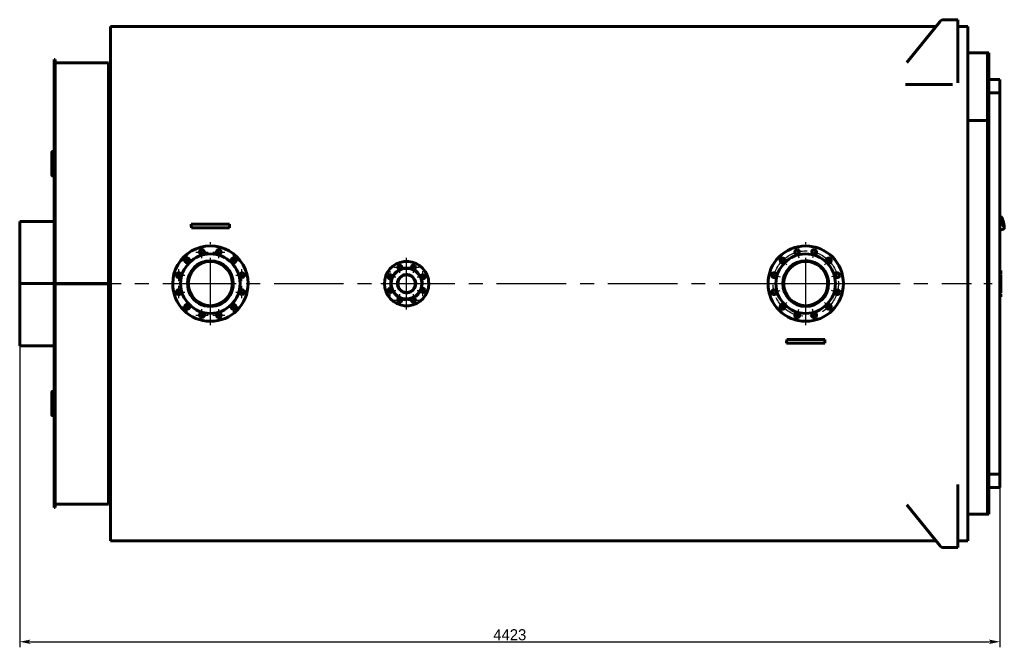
# Model space of a CAD drawing. Header units: millimetres. Extents: x 0 to 5310, y -165 to 841.
# Tile 6 of 6: x 4866 to 5310, y -164 to 119. Entities that reach past the tile are written whole.
import ezdxf

# ---------------------------------------------------------------- set-up
doc = ezdxf.new("R2010")
doc.units = ezdxf.units.MM
for name, pattern in [('CENTER_per13_scale0.480092', [24.38868, 15.242925, -3.048585, 3.048585, -3.048585]), ('CENTER_per1_scale0.118110', [6, 3.75, -0.75, 0.75, -0.75]), ('CENTER_per1_scale0.354331', [18, 11.25, -2.25, 2.25, -2.25]), ('CENTER_per1_scale0.433071', [22, 13.75, -2.75, 2.75, -2.75]), ('CENTER_per4_scale0.984252', [50, 31.25, -6.25, 6.25, -6.25]), ('CENTER_per52_scale0.988093', [50.195122, 31.371951, -6.27439, 6.27439, -6.27439]), ('CENTER_per7_scale0.956130', [48.571429, 30.357143, -6.071429, 6.071429, -6.071429])]:
    doc.linetypes.add(name, pattern=pattern)
doc.styles.add('TextStyle_1', font='T-FLEX Type A.TTF', dxfattribs={"height": 5})
doc.dimstyles.new('DIM_ST_1', dxfattribs={"dimtxt": 5, "dimasz": 5, "dimexe": 2.5, "dimexo": 0, "dimtad": 1, "dimlfac": 10, "dimrnd": 0.01, "dimdsep": 46, "dimtxsty": 'TextStyle_1', "dimblk": 'Arrow_3_C7_Status', "dimcen": 0.09, "dimclrd": 7, "dimclre": 7, "dimclrt": 7, "dimazin": 0, "dimtfac": 1, "dimtdec": 0, "dimtmove": 0, "dimatfit": 0, "dimldrblk": 'NONE', "dimfxl": 1, "dimtvp": 1, "dimtolj": 1, "dimarcsym": 0})

# ---------------------------------------------------------------- blocks, each defined once
blk = doc.blocks.new('Arrow_3_C7_Status')
at = {"color": 7, "linetype": 'Continuous', "lineweight": 0}
blk.add_line((-1, 0), (-0.8, 0), dxfattribs=at)
at = {"color": 7}
blk.add_solid([(-1, -0.2), (0, 0), (-0.8, 0), (-1, 0.2)], dxfattribs=at)
blk = doc.blocks.new('*D14')
at = {"color": 7, "lineweight": -2}
for p, q in [((-222.04, 0), (-222.04, -163.98)), ((220.06, -85.99), (220.06, -163.98)), ((-217.04, -161.48), (215.06, -161.48))]:
    blk.add_line(p, q, dxfattribs=at)
at = {"layer": 'Defpoints', "color": 0}
for p in [(-222.04, 0), (220.06, -85.99), (220.06, -161.48)]:
    blk.add_point(p, dxfattribs=at)
at = {"color": 7, "lineweight": -2, "xscale": 5, "yscale": 5, "zscale": 5}
for p, rotation in [((-222.04, -161.48), 180), ((220.06, -161.48), 360)]:
    blk.add_blockref('Arrow_3_C7_Status', p, dxfattribs=dict(at, rotation=rotation))
at = {"color": 7, "insert": (-0.99, -158.35), "char_height": 5, "attachment_point": 5, "style": 'TextStyle_1'}
blk.add_mtext('\\A1;4423{\\H0.5x;\\S^ ;}', dxfattribs=at)
blk = doc.blocks.new('_None')
blk = doc.blocks.new('Проекция_4')
at = {"color": 7, "linetype": 'Continuous', "lineweight": 60}
for p, q in [((-181.037, -116), (-181.037, 116)), ((191.233, 116), (-181.037, 116)), ((178.0204, 99.6881), (192.9126, 118.0736)), ((198.663, 119), (194.8553, 119)), ((201.063, 119), (198.663, 119)), ((201.063, 119), (201.063, 90.5265)), ((205.563, 116), (201.063, 116)), ((205.563, 116), (205.563, -116)), ((214.463, 104), (205.563, 104)), ((214.463, 73.5391), (214.463, 104)), ((214.463, 104), (214.463, -104)), ((215.063, 104), (214.463, 104)), ((215.063, 104), (215.063, -104)), ((-206.537, 65.82), (-206.537, 101)), ((-206.037, 101), (-206.537, 101)), ((-206.037, 65.82), (-206.037, 101)), ((-182.037, 99.5), (-206.037, 99.5)), ((-182.037, 99.5), (-182.037, 0.0868)), ((-181.037, 99), (-182.037, 99)), ((177.463, 89.7717), (198.663, 89.7717)), ((215.063, 85.9869), (215.063, 91.9986)), ((215.063, 91.9986), (220.063, 91.9986)), ((220.063, 91.9986), (220.063, 85.9869)), ((220.063, 85.9869), (215.063, 85.9869)), ((220.063, 85.9869), (220.063, -85.9869)), ((205.563, 73.5391), (214.463, 73.5391)), ((205.563, 73.5391), (214.463, 73.5391)), ((214.463, 73.5391), (214.463, -104)), ((-206.537, 65.82), (-206.537, 64.0784)), ((-206.537, 59.0784), (-206.537, 64.0784)), ((-206.537, 64.0784), (-206.037, 64.0784)), ((-206.037, 65.82), (-206.037, 64.0784)), ((-206.037, 59.0784), (-206.037, 64.0784)), ((-207.537, 59.3626), (-207.537, 49.8085)), ((-206.537, 59.5448), (-207.037, 59.5448)), ((-206.537, 48.268), (-206.537, 59.0784)), ((-206.037, 48.268), (-206.037, 59.0784)), ((-207.537, 48.8709), (-207.537, 49.8085)), ((-207.037, 49.4919), (-206.537, 49.4919)), ((-207.037, 48.5603), (-206.537, 48.5603)), ((-206.537, 45.9912), (-206.537, 48.268)), ((-206.537, -45.9912), (-206.537, 45.9912)), ((-206.037, 48.268), (-206.037, 45.9912)), ((-206.037, -45.9912), (-206.037, 45.9912)), ((-222.037, 0.0024), (-222.037, 28)), ((-206.537, 28), (-222.037, 28)), ((-144.6669, 26.8), (-142.9035, 26.8)), ((-142.9035, 26.8), (-129.1705, 26.8)), ((-129.1705, 26.8), (-127.407, 26.8)), ((220.3358, 30.1814), (220.063, 30.1181)), ((220.3674, 30.081), (220.3279, 30.123)), ((220.4792, 30.0821), (220.4007, 30.1676)), ((220.4639, 30.0815), (220.4792, 30.0821)), ((220.51, 30.0661), (220.5072, 30.066)), ((-144.594, 25.2), (-142.9035, 25.2)), ((-142.9035, 25.2), (-129.1705, 25.2)), ((-129.1705, 25.2), (-127.4799, 25.2)), ((220.063, 24.164), (221.6469, 24.5315)), ((221.6283, 24.6361), (221.6113, 24.5809)), ((221.7296, 24.6824), (221.6968, 24.571)), ((221.6969, 24.5723), (221.7292, 24.6817)), ((221.7476, 24.71), (221.7525, 24.7118)), ((220.483, 5.973), (220.063, 5.973)), ((220.483, 4.7128), (220.483, 5.973)), ((220.483, 4.1022), (220.483, 4.7128)), ((-222.037, 0.0024), (-222.037, 0.0024)), ((-222.037, 0.0024), (-206.537, 0.0024)), ((-222.037, 0.0024), (-206.537, 0.0024)), ((-222.037, -0.0024), (-222.037, 0.0024)), ((-182.037, 0.0868), (-206.037, 0.0868)), ((-182.037, 0.0864), (-206.037, 0.0864)), ((-182.037, 0.0864), (-182.037, 0.0868)), ((220.483, 4.1022), (220.063, 4.1022)), ((220.483, 4.101), (220.063, 4.101)), ((220.483, 4.0803), (220.063, 4.0803)), ((220.483, 3.8454), (220.063, 3.8454)), ((220.483, 2.8985), (220.063, 2.8985)), ((220.483, 2.703), (220.063, 2.703)), ((220.483, 2.6249), (220.063, 2.6249)), ((220.483, 1.7835), (220.063, 1.7835)), ((220.483, 4.101), (220.483, 4.1012)), ((220.483, 4.0803), (220.483, 4.101)), ((220.483, 2.8985), (220.483, 3.8454)), ((220.483, 2.703), (220.483, 2.8985)), ((220.483, 2.6259), (220.483, 2.702)), ((220.483, 2.5838), (220.483, 2.6249)), ((220.483, 2.0235), (220.483, 2.5838)), ((220.483, 1.9604), (220.483, 2.0235)), ((220.483, 1.7855), (220.483, 1.9604)), ((220.483, 1.7434), (220.483, 1.7835)), ((220.483, 1.1801), (220.483, 1.7434)), ((220.483, 1.1184), (220.483, 1.1801)), ((220.483, 0.9346), (220.483, 1.1184)), ((220.483, 0.8528), (220.483, 0.9334)), ((220.483, 0.0777), (220.483, 0.8528)), ((220.483, -0.3585), (220.483, 0.0777)), ((-222.037, -0.0024), (-222.037, -0.0024)), ((-222.037, -0.0024), (-206.537, -0.0024)), ((-222.037, -0.0024), (-206.537, -0.0024)), ((-222.037, -28), (-222.037, -0.0024)), ((-182.037, -0.0864), (-206.037, -0.0864)), ((-182.037, -0.0868), (-206.037, -0.0868)), ((-182.037, -0.0868), (-182.037, -0.0864)), ((-182.037, -0.0868), (-182.037, -99.5)), ((220.483, -0.3597), (220.063, -0.3597)), ((220.483, -2.5663), (220.063, -2.5663)), ((220.483, -2.9171), (220.063, -2.9171)), ((220.483, -4.2283), (220.063, -4.2283)), ((220.483, -4.2283), (220.063, -4.2283)), ((220.483, -1.3077), (220.483, -0.36)), ((220.483, -1.3067), (220.483, -1.303)), ((220.483, -2.5663), (220.483, -1.3077)), ((220.483, -2.9171), (220.483, -2.5663)), ((220.483, -4.2283), (220.483, -2.9171)), ((220.483, -4.2283), (220.483, -4.2283)), ((220.483, -4.5386), (220.063, -4.5386)), ((220.483, -5.5262), (220.063, -5.5262)), ((220.483, -6.027), (220.063, -6.027)), ((220.483, -5.5262), (220.483, -4.5386)), ((220.483, -6.027), (220.483, -5.5262)), ((123.906, -25.2), (125.5965, -25.2)), ((125.5965, -25.2), (139.3295, -25.2)), ((139.3295, -25.2), (141.0201, -25.2)), ((-222.037, -28), (-206.537, -28)), ((123.8331, -26.8), (125.5965, -26.8)), ((125.5965, -26.8), (139.3295, -26.8)), ((139.3295, -26.8), (141.093, -26.8)), ((-206.537, -48.5603), (-207.037, -48.5603)), ((-206.537, -48.268), (-206.537, -45.9912)), ((-206.537, -59.0784), (-206.537, -48.268)), ((-206.037, -45.9912), (-206.037, -48.268)), ((-206.037, -59.0784), (-206.037, -48.268)), ((-207.537, -48.8709), (-207.537, -49.8085)), ((-207.537, -49.8085), (-207.537, -59.3626)), ((-206.537, -49.4919), (-207.037, -49.4919)), ((-207.037, -59.5448), (-206.537, -59.5448)), ((-206.537, -64.0784), (-206.537, -59.0784)), ((-206.037, -64.0784), (-206.037, -59.0784)), ((-206.537, -65.82), (-206.537, -64.0784)), ((-206.537, -64.0784), (-206.037, -64.0784)), ((-206.537, -101), (-206.537, -65.82)), ((-206.037, -65.82), (-206.037, -64.0784)), ((-206.037, -101), (-206.037, -65.82)), ((215.063, -85.9869), (220.063, -85.9869)), ((215.063, -91.9986), (215.063, -85.9869)), ((220.063, -85.9869), (220.063, -91.9986)), ((201.063, -90.5265), (201.063, -119)), ((220.063, -91.9986), (215.063, -91.9986)), ((-206.537, -101), (-206.037, -101)), ((-206.037, -99.5), (-182.037, -99.5)), ((-182.037, -99), (-181.037, -99)), ((178.0204, -99.6881), (192.9126, -118.0736)), ((205.563, -104), (214.463, -104)), ((214.463, -104), (215.063, -104)), ((-181.037, -116), (191.233, -116)), ((198.663, -119), (194.8553, -119)), ((198.663, -119), (201.063, -119)), ((201.063, -116), (205.563, -116))]:
    blk.add_line(p, q, dxfattribs=at)
at = {"color": 7, "linetype": 'CENTER_per7_scale0.956130', "lineweight": 25}
for p, q in [((-136.037, -18.6667), (-136.037, 18.6667)), ((132.463, -18.6667), (132.463, 18.6667)), ((-154.7036, 0), (-117.3703, 0)), ((113.7964, 0), (151.1297, 0))]:
    blk.add_line(p, q, dxfattribs=at)
at = {"color": 7, "linetype": 'CENTER_per1_scale0.433071', "lineweight": 25}
for p, q in [((-142.6212, 14.2474), (-137.0879, 14.2474)), ((-139.8545, 11.4807), (-139.8545, 17.0141)), ((-134.986, 14.2474), (-129.4527, 14.2474)), ((-132.2194, 11.4807), (-132.2194, 17.0141)), ((127.9294, 16.9198), (129.3615, 11.575)), ((136.9967, 16.9198), (135.5646, 11.575)), ((-149.2334, 10.4298), (-143.7001, 10.4298)), ((-146.4668, 7.6632), (-146.4668, 13.1965)), ((-128.3738, 10.4298), (-122.8405, 10.4298)), ((-125.6071, 7.6632), (-125.6071, 13.1965)), ((120.0769, 12.3862), (123.9895, 8.4735)), ((144.8492, 12.3862), (140.9365, 8.4735)), ((-150.2844, 1.0509), (-150.2844, 6.5842)), ((-121.7895, 1.0509), (-121.7895, 6.5842)), ((115.5432, 4.5336), (120.888, 3.1015)), ((149.3828, 4.5336), (144.0381, 3.1015)), ((-153.051, 3.8176), (-147.5177, 3.8176)), ((-124.5562, 3.8176), (-119.0229, 3.8176)), ((-153.051, -3.8176), (-147.5177, -3.8176)), ((-150.2844, -6.5842), (-150.2844, -1.0509)), ((-124.5562, -3.8176), (-119.0229, -3.8176)), ((-121.7895, -6.5842), (-121.7895, -1.0509)), ((115.5432, -4.5336), (120.888, -3.1015)), ((149.3828, -4.5336), (144.0381, -3.1015)), ((-146.4668, -13.1965), (-146.4668, -7.6632)), ((-125.6071, -13.1965), (-125.6071, -7.6632)), ((120.0769, -12.3862), (123.9895, -8.4735)), ((144.8492, -12.3862), (140.9365, -8.4735)), ((-149.2334, -10.4298), (-143.7001, -10.4298)), ((-139.8545, -17.0141), (-139.8545, -11.4807)), ((-132.2194, -17.0141), (-132.2194, -11.4807)), ((-128.3738, -10.4298), (-122.8405, -10.4298)), ((127.9294, -16.9198), (129.3615, -11.575)), ((136.9967, -16.9198), (135.5646, -11.575)), ((-142.6212, -14.2474), (-137.0879, -14.2474)), ((-134.986, -14.2474), (-129.4527, -14.2474))]:
    blk.add_line(p, q, dxfattribs=at)
at = {"color": 7, "linetype": 'CENTER_per1_scale0.354331', "lineweight": 25}
for p, q in [((-50.5984, 4.8244), (-50.5984, 9.9577)), ((-44.4755, 4.8244), (-44.4755, 9.9577)), ((-54.928, 0.4948), (-54.928, 5.6281)), ((-53.1651, 7.391), (-48.0318, 7.391)), ((-47.0422, 7.391), (-41.9088, 7.391)), ((-40.1459, 0.4948), (-40.1459, 5.6281)), ((-57.4947, 3.0615), (-52.3613, 3.0615)), ((-42.7126, 3.0615), (-37.5793, 3.0615)), ((-57.4947, -3.0615), (-52.3613, -3.0615)), ((-54.928, -5.6281), (-54.928, -0.4948)), ((-42.7126, -3.0615), (-37.5793, -3.0615)), ((-40.1459, -5.6281), (-40.1459, -0.4948)), ((-53.1651, -7.391), (-48.0318, -7.391)), ((-50.5984, -9.9577), (-50.5984, -4.8244)), ((-47.0422, -7.391), (-41.9088, -7.391)), ((-44.4755, -9.9577), (-44.4755, -4.8244))]:
    blk.add_line(p, q, dxfattribs=at)
at = {"color": 7, "linetype": 'CENTER_per4_scale0.984252', "lineweight": 25}
for p, q in [((-47.537, -11.6667), (-47.537, 11.6667)), ((-59.2036, 0), (-35.8703, 0))]:
    blk.add_line(p, q, dxfattribs=at)
at = {"color": 7, "linetype": 'CENTER_per52_scale0.988093', "lineweight": 25}
blk.add_line((-207.7036, 0), (207.2297, 0), dxfattribs=at)
at = {"color": 7, "linetype": 'CENTER_per1_scale0.118110', "lineweight": 25}
blk.add_line((212.7964, 0), (216.7297, 0), dxfattribs=at)
at = {"color": 7, "lineweight": 60, "flags": 128}
for points in [[(-207.037, 59.5448), (-207.086, 59.5439), (-207.1345, 59.5413), (-207.1821, 59.537), (-207.2283, 59.5311), (-207.2726, 59.5235), (-207.3147, 59.5144), (-207.3541, 59.5038), (-207.3905, 59.4918), (-207.4234, 59.4786), (-207.4527, 59.4643), (-207.4779, 59.449), (-207.4989, 59.4328), (-207.5154, 59.4159), (-207.5273, 59.3985), (-207.5345, 59.3807), (-207.537, 59.3626)], [(-207.537, 49.8085), (-207.5345, 49.7776), (-207.5273, 49.747), (-207.5154, 49.7169), (-207.4989, 49.6877), (-207.4779, 49.6597), (-207.4527, 49.633), (-207.4234, 49.608), (-207.3905, 49.585), (-207.3541, 49.5641), (-207.3147, 49.5455), (-207.2726, 49.5295), (-207.2283, 49.5161), (-207.1821, 49.5056), (-207.1345, 49.4981), (-207.086, 49.4935), (-207.037, 49.4919)], [(-207.537, 48.8709), (-207.5345, 48.8406), (-207.5273, 48.8106), (-207.5154, 48.7811), (-207.4989, 48.7524), (-207.4779, 48.7249), (-207.4527, 48.6988), (-207.4234, 48.6742), (-207.3905, 48.6516), (-207.3541, 48.6311), (-207.3147, 48.6129), (-207.2726, 48.5972), (-207.2283, 48.5841), (-207.1821, 48.5738), (-207.1345, 48.5663), (-207.086, 48.5618), (-207.037, 48.5603)], [(221.7526, 24.7114), (221.7731, 24.7187), (221.7954, 24.7284), (221.8167, 24.7396), (221.8368, 24.752), (221.8558, 24.7655), (221.8736, 24.7801), (221.8902, 24.7954), (221.9056, 24.8116), (221.9198, 24.8284), (221.9329, 24.8458), (221.945, 24.8639), (221.9562, 24.8826), (221.9665, 24.902), (221.976, 24.9224), (221.9849, 24.944), (221.9932, 24.9671), (222.0009, 24.9923), (222.0082, 25.0202), (222.0151, 25.0517), (222.0213, 25.0875), (222.0266, 25.1271), (222.0308, 25.1682), (222.0337, 25.2091), (222.0356, 25.2498), (222.0366, 25.2907), (222.037, 25.3319), (222.0367, 25.3737), (222.0358, 25.4162), (222.0343, 25.4595), (222.0323, 25.5037), (222.0298, 25.5489), (222.0268, 25.5951), (222.0233, 25.6422), (222.0193, 25.6903), (222.0149, 25.7395), (222.0099, 25.7896), (222.0046, 25.8408), (221.9987, 25.8929), (221.9925, 25.9459), (221.9858, 25.9999), (221.9786, 26.0548), (221.9711, 26.1106), (221.9631, 26.1673), (221.9547, 26.2247), (221.9459, 26.283), (221.9367, 26.342), (221.9271, 26.4017), (221.9171, 26.4621), (221.9068, 26.5232), (221.896, 26.5849), (221.8849, 26.6471), (221.8735, 26.7099), (221.8617, 26.7731), (221.8496, 26.8369), (221.8371, 26.901), (221.8243, 26.9655), (221.8112, 27.0303), (221.7978, 27.0954), (221.7841, 27.1607), (221.7701, 27.2262), (221.7558, 27.2919), (221.7413, 27.3576), (221.7265, 27.4234), (221.7115, 27.4893), (221.6962, 27.5551), (221.6807, 27.6208), (221.665, 27.6864), (221.6491, 27.7518), (221.633, 27.817), (221.6167, 27.882), (221.6002, 27.9467), (221.5836, 28.011), (221.5668, 28.0749), (221.5499, 28.1384), (221.5329, 28.2014), (221.5157, 28.2639), (221.4985, 28.3259), (221.4811, 28.3872), (221.4637, 28.4479), (221.4462, 28.508), (221.4286, 28.5673), (221.411, 28.6259), (221.3933, 28.6836), (221.3756, 28.7406), (221.3579, 28.7967), (221.3401, 28.8518), (221.3224, 28.9061), (221.3047, 28.9594), (221.2869, 29.0117), (221.2692, 29.063), (221.2516, 29.1132), (221.2339, 29.1624), (221.2163, 29.2104), (221.1987, 29.2574), (221.1812, 29.3032), (221.1637, 29.3479), (221.1463, 29.3915), (221.1288, 29.4339), (221.1114, 29.4751), (221.094, 29.5152), (221.0765, 29.5541), (221.059, 29.592), (221.0414, 29.6288), (221.0236, 29.6646), (221.0055, 29.6994), (220.9871, 29.7334), (220.968, 29.7668), (220.9481, 29.7996), (220.927, 29.8323), (220.9042, 29.8648), (220.8826, 29.893), (220.8623, 29.9172), (220.8432, 29.938), (220.8248, 29.9563), (220.8067, 29.9725), (220.7888, 29.9872), (220.7707, 30.0005), (220.7524, 30.0127), (220.7336, 30.0238), (220.7143, 30.0337), (220.6944, 30.0427), (220.6738, 30.0504), (220.6503, 30.0577), (220.6261, 30.0633), (220.6015, 30.0673), (220.5766, 30.0695), (220.5515, 30.0699), (220.5265, 30.0685), (220.5099, 30.0663)], [(221.7296, 24.6822), (221.7295, 24.6821), (221.7291, 24.6817)], [(220.483, 0.9338), (220.293, 0.9338), (220.063, 0.9338)], [(-207.037, -48.5603), (-207.086, -48.5618), (-207.1345, -48.5663), (-207.1821, -48.5738), (-207.2283, -48.5841), (-207.2726, -48.5972), (-207.3147, -48.6129), (-207.3541, -48.6311), (-207.3905, -48.6516), (-207.4234, -48.6742), (-207.4527, -48.6988), (-207.4779, -48.7249), (-207.4989, -48.7524), (-207.5154, -48.7811), (-207.5273, -48.8106), (-207.5345, -48.8406), (-207.537, -48.8709)], [(-207.037, -49.4919), (-207.086, -49.4935), (-207.1345, -49.4981), (-207.1821, -49.5056), (-207.2283, -49.5161), (-207.2726, -49.5295), (-207.3147, -49.5455), (-207.3541, -49.5641), (-207.3905, -49.585), (-207.4234, -49.608), (-207.4527, -49.633), (-207.4779, -49.6597), (-207.4989, -49.6877), (-207.5154, -49.7169), (-207.5273, -49.747), (-207.5345, -49.7776), (-207.537, -49.8085)], [(-207.537, -59.3626), (-207.5345, -59.3807), (-207.5273, -59.3985), (-207.5154, -59.4159), (-207.4989, -59.4328), (-207.4779, -59.449), (-207.4527, -59.4643), (-207.4234, -59.4786), (-207.3905, -59.4918), (-207.3541, -59.5038), (-207.3147, -59.5144), (-207.2726, -59.5235), (-207.2283, -59.5311), (-207.1821, -59.537), (-207.1345, -59.5413), (-207.086, -59.5439), (-207.037, -59.5448)]]:
    blk.add_lwpolyline(points, dxfattribs=at)
at = {"color": 7, "linetype": 'CENTER_per13_scale0.480092', "lineweight": 25}
blk.add_circle((132.463, 0), 14.75, dxfattribs=at)
blk.add_circle((132.463, 0), 14.75, dxfattribs=at)
at = {"color": 7, "linetype": 'Continuous', "lineweight": 60}
for centre, radius in [((-136.037, 0), 9.955), ((-47.537, 0), 3.945)]:
    blk.add_circle(centre, radius, dxfattribs=at)
for centre, radius, start, end in [((194.8553, 116.5), 2.5, 90, 140.992527), ((-687.6086, 1.2547), 543.5423, 2.524938, 2.693772), ((415.5343, 1.2547), 543.5419, 177.306228, 177.475062), ((220.3469, 30.1326), 0.0499, 101.860091, 119.984599), ((220.3583, 30.0836), 0.1003, 83.246041, 102.953122), ((220.3945, 30.1185), 0.0495, 82.812362, 120.239011), ((220.3644, 30.1336), 0.05, 42.54453, 83.506793), ((220.5159, 30.1157), 0.0496, 222.511553, 263.28656), ((220.5098, 30.0659), 0.000571, 69.077101, 108.686237), ((221.635, 24.5802), 0.0499, 263.46734, 283.717241), ((221.6242, 24.6285), 0.0996, 283.133174, 300.034029), ((221.6718, 24.6138), 0.0495, 262.816546, 300.234826), ((221.6492, 24.5856), 0.05, 299.692719, 343.416136), ((221.7629, 24.6628), 0.0496, 108.043328, 163.358601), ((221.7057, 24.724), 0.048, 281.662443, 299.89999), ((221.7768, 24.6682), 0.0492, 119.308249, 163.248539), ((221.7771, 24.667), 0.0497, 154.226867, 162.083801), ((221.7809, 24.6706), 0.0497, 125.598552, 126.306671), ((221.7443, 24.7339), 0.0241, 287.739691, 290.325113), ((221.7441, 24.7338), 0.0241, 288.216, 290.13107), ((-136.037, 0), 17, 360, 180.000005), ((-136.037, 0), 13.4, 360, 180), ((-139.8545, 14.2474), 1.1, 0.000006, 180), ((-139.8545, 14.2474), 1.1, 180, 0.000006), ((-132.2194, 14.2474), 1.1, 0, 180), ((-132.2194, 14.2474), 1.1, 180, 0), ((132.463, 0), 17, 90, 360), ((132.463, 0), 13.4, 90, 359.999997), ((128.6455, 14.2474), 1.1, 90, 0), ((128.6455, 14.2474), 1.1, 0, 90), ((132.463, 0), 17, 360, 90), ((132.463, 0), 13.4, 359.999997, 90), ((136.2806, 14.2474), 1.1, 90, 0.000006), ((136.2806, 14.2474), 1.1, 0.000006, 90), ((-146.4668, 10.4298), 1.1, 0.000006, 179.999994), ((-146.4668, 10.4298), 1.1, 179.999994, 0.000006), ((-136.037, 0), 10.325, 360, 179.999997), ((-125.6071, 10.4298), 1.1, 0, 180), ((-125.6071, 10.4298), 1.1, 180, 0), ((-47.537, 0), 10, 22.5, 360), ((122.0332, 10.4298), 1.1, 90, 0.000006), ((122.0332, 10.4298), 1.1, 0.000006, 90), ((132.463, 0), 10.325, 90, 359.999997), ((132.463, 0), 9.955, 90, 359.999997), ((132.463, 0), 10.325, 359.999997, 90), ((132.463, 0), 9.955, 359.999997, 90), ((142.8929, 10.4298), 1.1, 90, 0.000006), ((142.8929, 10.4298), 1.1, 0.000006, 90), ((-150.2844, 3.8176), 1.1, 0, 180), ((-121.7895, 3.8176), 1.1, 0.000006, 180), ((-47.537, 0), 7.05, 22.5, 360), ((-47.537, 0), 6.9, 22.5, 360), ((-50.5984, 7.391), 0.9, 22.5, 0.000003), ((-50.5984, 7.391), 0.9, 0.000003, 22.5), ((-44.4755, 7.391), 0.9, 22.5, 0), ((-44.4755, 7.391), 0.9, 0, 22.5), ((118.2156, 3.8176), 1.1, 90, 359.999994), ((118.2156, 3.8176), 1.1, 359.999994, 90), ((146.7105, 3.8176), 1.1, 90, 0.000006), ((146.7105, 3.8176), 1.1, 0.000006, 90), ((-150.2844, 3.8176), 1.1, 180, 0), ((-136.037, 0), 10.325, 179.999997, 360), ((-121.7895, 3.8176), 1.1, 180, 0.000006), ((-54.928, 3.0615), 0.9, 22.5, 360), ((-54.928, 3.0615), 0.9, 360, 22.5), ((-47.537, 0), 4.125, 202.5, 180), ((-47.537, 0), 6.9, 360, 22.5), ((-40.1459, 3.0615), 0.9, 22.5, 0), ((-47.537, 0), 7.05, 360, 22.5), ((-40.1459, 3.0615), 0.9, 0, 22.5), ((-47.537, 0), 10, 360, 22.5), ((-136.037, 0), 17, 180.000005, 360), ((-150.2844, -3.8176), 1.1, 0, 180), ((-150.2844, -3.8176), 1.1, 180, 0), ((-136.037, 0), 13.4, 180, 360), ((-121.7895, -3.8176), 1.1, 0.000006, 180), ((-121.7895, -3.8176), 1.1, 180, 0.000006), ((-54.928, -3.0615), 0.9, 22.5, 360), ((-54.928, -3.0615), 0.9, 360, 22.5), ((-47.537, 0), 4.125, 180, 202.5), ((-40.1459, -3.0615), 0.9, 22.5, 0), ((-40.1459, -3.0615), 0.9, 0, 22.5), ((118.2156, -3.8176), 1.1, 90, 359.999994), ((118.2156, -3.8176), 1.1, 359.999994, 90), ((146.7105, -3.8176), 1.1, 90, 0.000006), ((146.7105, -3.8176), 1.1, 0.000006, 90), ((-50.5984, -7.391), 0.9, 22.5, 359.999997), ((-50.5984, -7.391), 0.9, 359.999997, 22.5), ((-44.4755, -7.391), 0.9, 22.5, 0), ((-44.4755, -7.391), 0.9, 0, 22.5), ((-146.4668, -10.4298), 1.1, 0.000006, 179.999994), ((-146.4668, -10.4298), 1.1, 179.999994, 0.000006), ((-139.8545, -14.2474), 1.1, 0.000006, 180), ((-132.2194, -14.2474), 1.1, 0, 179.999994), ((-125.6071, -10.4298), 1.1, 0, 180), ((-125.6071, -10.4298), 1.1, 180, 0), ((122.0332, -10.4298), 1.1, 90, 0.000006), ((122.0332, -10.4298), 1.1, 0.000006, 90), ((128.6455, -14.2474), 1.1, 90, 0), ((128.6455, -14.2474), 1.1, 0, 90), ((136.2806, -14.2474), 1.1, 90, 0.000006), ((136.2806, -14.2474), 1.1, 0.000006, 90), ((142.8929, -10.4298), 1.1, 90, 0.000006), ((142.8929, -10.4298), 1.1, 0.000006, 90), ((-139.8545, -14.2474), 1.1, 180, 0.000006), ((-132.2194, -14.2474), 1.1, 179.999994, 0), ((-419.1086, -1.2547), 543.5423, 357.306228, 357.475062), ((684.0343, -1.2547), 543.5419, 182.524938, 182.693772), ((194.8553, -116.5), 2.5, 219.007473, 270)]:
    blk.add_arc(centre, radius, start, end, dxfattribs=at)
for centre, major_axis, ratio, start_param, end_param in [((220.3644, 30.1336), (0.0368, 0.0338), 0.11935566, 6.14979098, 6.28318531), ((221.0896, 27.3792), (-0.627, 2.702), 0.12940953, 6.27970931, 6.32172946), ((220.4857, 30.1101), (0.0247, -0.0434), 0.99085475, 4.94887943, 5.91142955), ((221.1274, 27.388), (-0.6214, 2.6778), 0.12940953, 6.27970931, 6.32173065), ((221.3927, 27.4496), (-0.3956, 1.7047), 0.12940953, 6.27970931, 9.42477796), ((221.1029, 27.3823), (-0.3956, 1.7047), 0.12940953, 3.85813278, 5.56664518), ((221.1029, 27.3823), (0.3956, -1.7047), 0.12940953, 0.71654013, 2.42505252), ((221.3927, 27.4496), (0.3956, -1.7047), 0.12940953, 0, 3.13811665), ((221.0896, 27.3792), (0.627, -2.702), 0.12940953, 6.2376892, 6.2797093), ((221.1274, 27.388), (0.6214, -2.6778), 0.12940953, 6.23768797, 6.27970931)]:
    blk.add_ellipse(centre, major_axis=major_axis, ratio=ratio, start_param=start_param, end_param=end_param, dxfattribs=at)
dim = blk.add_linear_dim(base=(220.063, -161.48), p1=(-222.037, 0.0024), p2=(220.063, -85.9869), text='4423{\\H0.5x;\\S^ ;}', dimstyle='DIM_ST_1')
dim.commit()
dim.dimension.update_dxf_attribs({"geometry": '*D14', "text_midpoint": (-0.987, -161.48), "dimtype": 160})

msp = doc.modelspace()

# ---------------------------------------------------------------- block references
msp.add_blockref('Проекция_4', (5087.81, 0))

doc.saveas('drawing.dxf')
